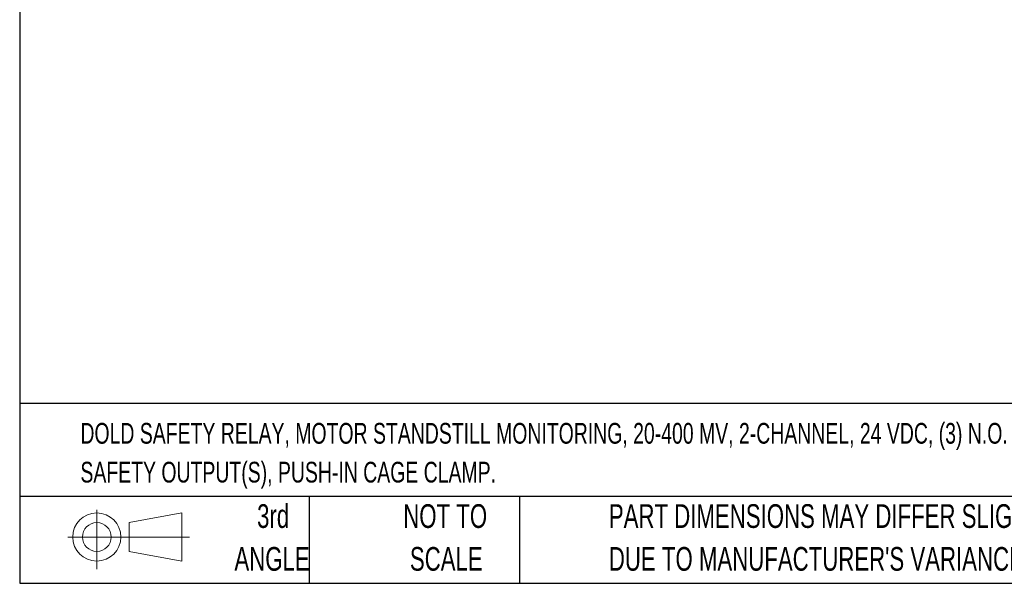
# Model space of a CAD drawing. Header units: millimetres. Extents: x 3 to 274, y 6 to 213.
# Tile 1 of 41: x 3 to 90, y 6 to 57. Entities that reach past the tile are written whole.
import ezdxf

# ---------------------------------------------------------------- set-up
doc = ezdxf.new("R2010")
doc.units = ezdxf.units.MM
doc.layers.add('TEXT', color=140, linetype='Continuous', lineweight=25)
doc.styles.add('SLDTEXTSTYLE0', font='TXT', dxfattribs={"width": 0.7})

# ---------------------------------------------------------------- blocks, each defined once
blk = doc.blocks.new('Block11')
at = {"color": 7, "linetype": 'Continuous', "lineweight": 18}
for p, q in [((2.588, 5.311), (2.588, 0)), ((5.48, 4.167), (10.175, 5.032)), ((10.175, 5.032), (10.175, 0.732)), ((5.48, 1.596), (5.48, 4.167)), ((0, 2.882), (10.874, 2.882)), ((5.48, 1.596), (10.175, 0.732))]:
    blk.add_line(p, q, dxfattribs=at)
for radius in [2.15, 1.286]:
    blk.add_circle((2.588, 2.882), radius, dxfattribs=at)
blk = doc.blocks.new('Block12')
at = {"color": 7, "linetype": 'Continuous'}
blk.add_blockref('Block11', (0, 0), dxfattribs=at)

msp = doc.modelspace()

# ---------------------------------------------------------------- linework, layer by layer
at = {"layer": 'TEXT'}
for p, q in [((2.5456, 212.9214), (2.5456, 6.3005)), ((273.7355, 22.3422), (2.5456, 22.3422)), ((273.7355, 14.0488), (2.5456, 14.0488)), ((28.3732, 14.0488), (28.3732, 6.3005)), ((47.1456, 14.0488), (47.1456, 6.3005)), ((2.5456, 6.3005), (273.7355, 6.3005))]:
    msp.add_line(p, q, dxfattribs=at)

# ---------------------------------------------------------------- block references
msp.add_blockref('Block12', (6.8379, 7.5539), dxfattribs=at)
msp.add_blockref('Block12', (6.8379, 7.5539), dxfattribs=at)

# ---------------------------------------------------------------- texts
at = {"layer": 'TEXT', "style": 'SLDTEXTSTYLE0'}
for s, insert, char_height, attachment_point in [('DOLD SAFETY RELAY, MOTOR STANDSTILL MONITORING, 20-400 MV, 2-CHANNEL, 24 VDC, (3) N.O. AND (1) N.C.', (7.9657, 20.6202), 1.852083, 1), ('SAFETY OUTPUT(S), PUSH-IN CAGE CLAMP.', (7.9657, 17.1508), 1.852083, 1), ('3rd', (25.1625, 13.364), 2.11667, 2), ('NOT TO', (40.5158, 13.364), 2.11667, 2), ('PART DIMENSIONS MAY DIFFER SLIGHTLY', (55.1193, 13.364), 2.116667, 1), ('ANGLE', (25.0649, 9.5418), 2.11667, 2), ('SCALE', (40.6121, 9.5418), 2.11667, 2), ("DUE TO MANUFACTURER'S VARIANCES", (55.1193, 9.5418), 2.116667, 1)]:
    msp.add_mtext(s, dxfattribs=dict(at, insert=insert, char_height=char_height, attachment_point=attachment_point))

doc.saveas('drawing.dxf')
